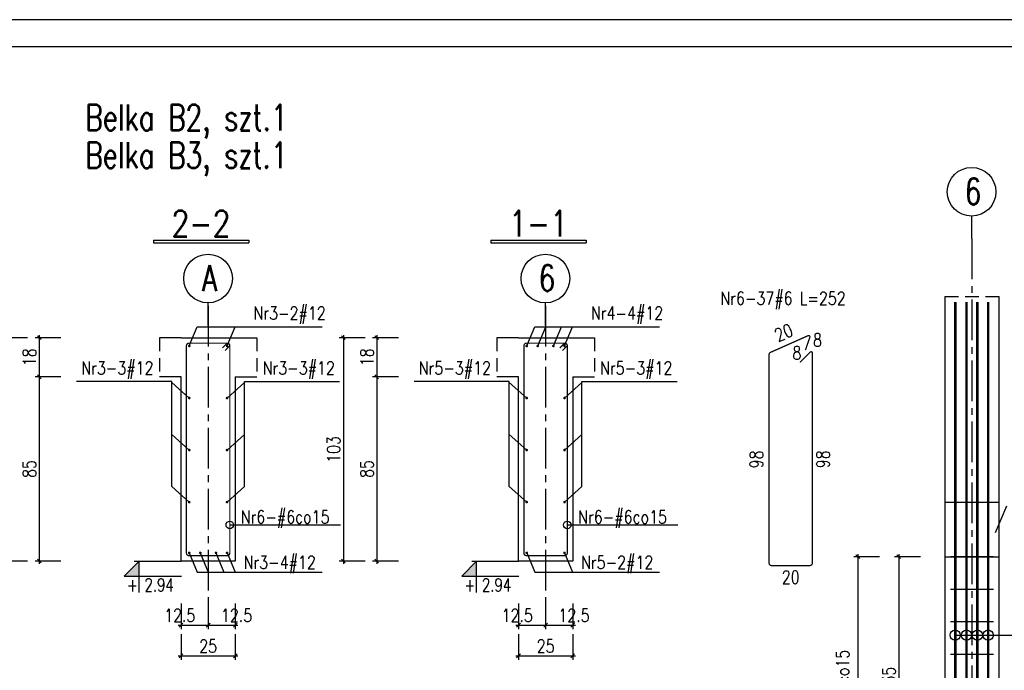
# Model space of a CAD drawing. Header units: millimetres. Extents: x 1295067 to 1326940, y -195766 to -188341.
# Tile 4 of 9: x 1298674 to 1303215, y -191342 to -188341. Entities that reach past the tile are written whole.
import ezdxf
from ezdxf.enums import TextEntityAlignment as Align

# ---------------------------------------------------------------- set-up
doc = ezdxf.new("R2010")
doc.units = ezdxf.units.MM
doc.header["$LTSCALE"] = 250
doc.linetypes.add('CENTER2', pattern=[1.125, 0.75, -0.125, 0.125, -0.125])
doc.linetypes.add('DASHED2', pattern=[0.375, 0.25, -0.125])
for name, color, linetype in [('1', 2, 'Continuous'), ('11 - opisy TXT2', 4, 'Continuous'), ('111 - opisy TXT3', 2, 'Continuous'), ('2 - linie odniesienia opisy', 8, 'Continuous'), ('3 - linia 1', 1, 'Continuous'), ('33 - linia 2', 3, 'Continuous'), ('44 - osie 2', 6, 'CENTER2'), ('55 - cienka przerywana 2', 1, 'DASHED2'), ('8 - zbrojenie', 8, 'Continuous')]:
    doc.layers.add(name, color=color, linetype=linetype)
doc.styles.add('TXT2', font='simplex.shx', dxfattribs={"width": 0.8, "height": 60})
doc.styles.add('TXT3', font='simplex.shx', dxfattribs={"width": 0.8, "height": 120})
doc.styles.add('TXT5', font='simplex.shx', dxfattribs={"width": 0.8, "height": 120})
doc.dimstyles.new('R1 - centymetry', dxfattribs={"dimtxt": 60, "dimasz": 17.5, "dimexe": 18.75, "dimexo": 18.75, "dimgap": 0.375, "dimtad": 0, "dimdec": 1, "dimlfac": 0.1, "dimrnd": 0.5, "dimdsep": 46, "dimtxsty": 'TXT2', "dimblk1": 'OBLIQUE', "dimblk2": 'OBLIQUE', "dimsah": 1, "dimcen": -0.75, "dimdle": 12.5, "dimclrt": 4, "dimadec": 0, "dimazin": 0, "dimtfac": 0.75, "dimtdec": 1, "dimtix": 1, "dimtmove": 2, "dimatfit": 3, "dimldrblk": 'OBLIQUE', "dimfxl": 100, "dimfxlon": 1, "dimtvp": 0.75, "dimtolj": 1, "dimtzin": 0, "dimarcsym": 0})
doc.dimstyles.new('wym_zbr', dxfattribs={"dimtxt": 60, "dimasz": 35, "dimexe": 17.5, "dimexo": 37.5, "dimgap": 1.5, "dimtad": 0, "dimdec": 0, "dimlfac": 0.1, "dimzin": 0, "dimdsep": 46, "dimtxsty": 'TXT2', "dimblk1": 'OBLIQUE', "dimblk2": 'OBLIQUE', "dimsah": 1, "dimcen": -3, "dimdle": 12.5, "dimse1": 1, "dimse2": 1, "dimsd1": 1, "dimsd2": 1, "dimclrt": 4, "dimadec": 0, "dimazin": 0, "dimtfac": 0.75, "dimtdec": 0, "dimtix": 1, "dimtmove": 2, "dimatfit": 3, "dimldrblk": 'OBLIQUE', "dimfxl": 1, "dimtvp": 0.75, "dimtolj": 1, "dimtzin": 0, "dimarcsym": 0})

# ---------------------------------------------------------------- blocks, each defined once
blk = doc.blocks.new('pozycj-l')
at = {"layer": '111 - opisy TXT3', "linetype": 'Continuous'}
blk.add_circle((-72, -0.2), 37.4, dxfattribs=at)
at = {"layer": '2 - linie odniesienia opisy', "linetype": 'Continuous'}
blk.add_line((0, 0), (-34.6, 0), dxfattribs=at)
at = {"layer": '111 - opisy TXT3', "linetype": 'Continuous', "style": 'TXT2', "width": 0.75}
blk.add_attdef('NR', text='', height=40, dxfattribs=at).set_placement((-71.7, -19.8), align=Align.CENTER)
blk = doc.blocks.new('_OBLIQUE')
at = {"color": 0, "linetype": 'ByBlock'}
blk.add_line((-0.5, -0.5), (0.5, 0.5), dxfattribs=at)
blk = doc.blocks.new('*D31')
at = {"layer": '2 - linie odniesienia opisy', "color": 0, "lineweight": -2, "transparency": 16777216}
for p, q in [((1303813.1, -189605.5), (1303813.1, -190580.5)), ((1303713.1, -189618), (1303831.9, -189618)), ((1303713.1, -190568), (1303831.9, -190568))]:
    blk.add_line(p, q, dxfattribs=at)
at = {"layer": 'Defpoints', "color": 0, "transparency": 16777216}
for p in [(1303191.1, -189618), (1303191.1, -190568), (1303813.1, -190568)]:
    blk.add_point(p, dxfattribs=at)
at = {"layer": '2 - linie odniesienia opisy', "color": 0, "linetype": 'ByBlock', "lineweight": -2, "transparency": 16777216, "xscale": 17.5, "yscale": 17.5, "zscale": 17.5}
for p, rotation in [((1303813.1, -189618), 90), ((1303813.1, -190568), 270)]:
    blk.add_blockref('_OBLIQUE', p, dxfattribs=dict(at, rotation=rotation))
at = {"layer": '2 - linie odniesienia opisy', "color": 4, "transparency": 16777216, "insert": (1303768.1, -190093), "char_height": 60, "attachment_point": 5, "rotation": 90, "style": 'TXT2'}
blk.add_mtext('\\A1;95', dxfattribs=at)
blk = doc.blocks.new('*D32')
at = {"layer": '2 - linie odniesienia opisy', "color": 0, "lineweight": -2, "transparency": 16777216}
for p, q in [((1303813.1, -190555.5), (1303813.1, -190830.5)), ((1303713.1, -190568), (1303831.9, -190568)), ((1303713.1, -190818), (1303831.9, -190818))]:
    blk.add_line(p, q, dxfattribs=at)
at = {"layer": 'Defpoints', "color": 0, "transparency": 16777216}
for p in [(1303191.1, -190568), (1303191.1, -190818), (1303813.1, -190818)]:
    blk.add_point(p, dxfattribs=at)
at = {"layer": '2 - linie odniesienia opisy', "color": 0, "linetype": 'ByBlock', "lineweight": -2, "transparency": 16777216, "xscale": 17.5, "yscale": 17.5, "zscale": 17.5}
for p, rotation in [((1303813.1, -190568), 90), ((1303813.1, -190818), 270)]:
    blk.add_blockref('_OBLIQUE', p, dxfattribs=dict(at, rotation=rotation))
at = {"layer": '2 - linie odniesienia opisy', "color": 4, "transparency": 16777216, "insert": (1303768.1, -190693), "char_height": 60, "attachment_point": 5, "rotation": 90, "style": 'TXT2'}
blk.add_mtext('\\A1;25', dxfattribs=at)
blk = doc.blocks.new('*D33')
at = {"layer": '2 - linie odniesienia opisy', "color": 0, "lineweight": -2, "transparency": 16777216}
for p, q in [((1303713.1, -190818), (1303831.9, -190818)), ((1303813.1, -190805.5), (1303813.1, -192430.5)), ((1303713.1, -192418), (1303831.9, -192418))]:
    blk.add_line(p, q, dxfattribs=at)
at = {"layer": 'Defpoints', "color": 0, "transparency": 16777216}
for p in [(1303191.1, -190818), (1303191.1, -192418), (1303813.1, -192418)]:
    blk.add_point(p, dxfattribs=at)
at = {"layer": '2 - linie odniesienia opisy', "color": 0, "linetype": 'ByBlock', "lineweight": -2, "transparency": 16777216, "xscale": 17.5, "yscale": 17.5, "zscale": 17.5}
for p, rotation in [((1303813.1, -190818), 90), ((1303813.1, -192418), 270)]:
    blk.add_blockref('_OBLIQUE', p, dxfattribs=dict(at, rotation=rotation))
at = {"layer": '2 - linie odniesienia opisy', "color": 4, "transparency": 16777216, "insert": (1303768.1, -191618), "char_height": 60, "attachment_point": 5, "rotation": 90, "style": 'TXT2'}
blk.add_mtext('\\A1;160', dxfattribs=at)
blk = doc.blocks.new('*D34')
at = {"layer": '2 - linie odniesienia opisy', "color": 0, "lineweight": -2, "transparency": 16777216}
for p, q in [((1303975.7, -189605.5), (1303975.7, -192430.5)), ((1303875.7, -189618), (1303994.5, -189618)), ((1303875.7, -192418), (1303994.5, -192418))]:
    blk.add_line(p, q, dxfattribs=at)
at = {"layer": 'Defpoints', "color": 0, "transparency": 16777216}
for p in [(1303191.1, -189618), (1303191.1, -192418), (1303975.7, -192418)]:
    blk.add_point(p, dxfattribs=at)
at = {"layer": '2 - linie odniesienia opisy', "color": 0, "linetype": 'ByBlock', "lineweight": -2, "transparency": 16777216, "xscale": 17.5, "yscale": 17.5, "zscale": 17.5}
for p, rotation in [((1303975.7, -189618), 90), ((1303975.7, -192418), 270)]:
    blk.add_blockref('_OBLIQUE', p, dxfattribs=dict(at, rotation=rotation))
at = {"layer": '2 - linie odniesienia opisy', "color": 4, "transparency": 16777216, "insert": (1303930.7, -191018), "char_height": 60, "attachment_point": 5, "rotation": 90, "style": 'TXT2'}
blk.add_mtext('\\A1;280', dxfattribs=at)
blk = doc.blocks.new('*U39')
at = {"layer": '2 - linie odniesienia opisy', "const_width": 6}
blk.add_lwpolyline([(-100, 0), (100, 0)], dxfattribs=at)
blk = doc.blocks.new('*U40')
at = {"color": 0, "linetype": 'ByBlock', "lineweight": -2, "transparency": 16777216}
for p in [(0, 1350), (0, 1200), (0, 1050), (0, 900), (0, 750), (0, 600), (0, 450), (0, 300), (0, 150)]:
    blk.add_blockref('*U39', p, dxfattribs=at)
at = {"layer": '2 - linie odniesienia opisy'}
blk.add_blockref('*U39', (0, 0), dxfattribs=at)
blk = doc.blocks.new('*D45')
at = {"layer": '2 - linie odniesienia opisy', "color": 0, "lineweight": -2, "transparency": 16777216}
for p, q in [((1302828.4, -190818), (1302709.7, -190818)), ((1302728.4, -190805.5), (1302728.4, -192180.5)), ((1302828.4, -192168), (1302709.7, -192168))]:
    blk.add_line(p, q, dxfattribs=at)
at = {"layer": 'Defpoints', "color": 0, "transparency": 16777216}
for p in [(1303166.1, -190818), (1302728.4, -192168), (1303166.1, -192168)]:
    blk.add_point(p, dxfattribs=at)
at = {"layer": '2 - linie odniesienia opisy', "color": 0, "linetype": 'ByBlock', "lineweight": -2, "transparency": 16777216, "xscale": 17.5, "yscale": 17.5, "zscale": 17.5}
for p, rotation in [((1302728.4, -190818), 90), ((1302728.4, -192168), 270)]:
    blk.add_blockref('_OBLIQUE', p, dxfattribs=dict(at, rotation=rotation))
at = {"layer": '2 - linie odniesienia opisy', "color": 4, "transparency": 16777216, "insert": (1302683.4, -191493), "char_height": 60, "attachment_point": 5, "rotation": 90, "style": 'TXT2'}
blk.add_mtext('\\A1;\\A1;9x15=135', dxfattribs=at)
blk = doc.blocks.new('*D46')
at = {"layer": '2 - linie odniesienia opisy', "color": 0, "lineweight": -2, "transparency": 16777216}
for p, q in [((1302639.9, -190818), (1302521.1, -190818)), ((1302539.9, -190805.5), (1302539.9, -192180.5)), ((1302639.9, -192168), (1302521.1, -192168))]:
    blk.add_line(p, q, dxfattribs=at)
at = {"layer": 'Defpoints', "color": 0, "transparency": 16777216}
for p in [(1302966.1, -190818), (1302539.9, -192168), (1302966.1, -192168)]:
    blk.add_point(p, dxfattribs=at)
at = {"layer": '2 - linie odniesienia opisy', "color": 0, "linetype": 'ByBlock', "lineweight": -2, "transparency": 16777216, "xscale": 17.5, "yscale": 17.5, "zscale": 17.5}
for p, rotation in [((1302539.9, -190818), 90), ((1302539.9, -192168), 270)]:
    blk.add_blockref('_OBLIQUE', p, dxfattribs=dict(at, rotation=rotation))
at = {"layer": '2 - linie odniesienia opisy', "color": 4, "transparency": 16777216, "insert": (1302479.9, -191493), "char_height": 60, "attachment_point": 5, "rotation": 90, "style": 'TXT2'}
blk.add_mtext('\\A1;\\A1;Nr6-10#6co15', dxfattribs=at)
blk = doc.blocks.new('*D47')
at = {"layer": '2 - linie odniesienia opisy', "color": 0, "lineweight": -2, "transparency": 16777216}
for p, q in [((1300974.6, -191033.6), (1300974.6, -191152.4)), ((1301099.6, -191033.6), (1301099.6, -191152.4)), ((1300962.1, -191133.6), (1301112.1, -191133.6))]:
    blk.add_line(p, q, dxfattribs=at)
at = {"layer": 'Defpoints', "color": 0, "transparency": 16777216}
for p in [(1300974.6, -190914), (1301099.6, -190914), (1301099.6, -191133.6)]:
    blk.add_point(p, dxfattribs=at)
at = {"layer": '2 - linie odniesienia opisy', "color": 0, "linetype": 'ByBlock', "lineweight": -2, "transparency": 16777216, "xscale": 17.5, "yscale": 17.5, "zscale": 17.5, "rotation": 180}
blk.add_blockref('_OBLIQUE', (1300974.6, -191133.6), dxfattribs=at)
at = {"layer": '2 - linie odniesienia opisy', "color": 0, "linetype": 'ByBlock', "lineweight": -2, "transparency": 16777216, "xscale": 17.5, "yscale": 17.5, "zscale": 17.5}
blk.add_blockref('_OBLIQUE', (1301099.6, -191133.6), dxfattribs=at)
at = {"layer": '2 - linie odniesienia opisy', "color": 4, "transparency": 16777216, "insert": (1300968.6, -191088.6), "char_height": 60, "attachment_point": 5, "style": 'TXT2'}
blk.add_mtext('\\A1;12.5', dxfattribs=at)
blk = doc.blocks.new('*D48')
at = {"layer": '2 - linie odniesienia opisy', "color": 0, "lineweight": -2, "transparency": 16777216}
for p, q in [((1301099.6, -191033.6), (1301099.6, -191152.4)), ((1301224.6, -191033.6), (1301224.6, -191152.4)), ((1301087.1, -191133.6), (1301237.1, -191133.6))]:
    blk.add_line(p, q, dxfattribs=at)
at = {"layer": 'Defpoints', "color": 0, "transparency": 16777216}
for p in [(1301099.6, -190914), (1301224.6, -190914), (1301224.6, -191133.6)]:
    blk.add_point(p, dxfattribs=at)
at = {"layer": '2 - linie odniesienia opisy', "color": 0, "linetype": 'ByBlock', "lineweight": -2, "transparency": 16777216, "xscale": 17.5, "yscale": 17.5, "zscale": 17.5, "rotation": 180}
blk.add_blockref('_OBLIQUE', (1301099.6, -191133.6), dxfattribs=at)
at = {"layer": '2 - linie odniesienia opisy', "color": 0, "linetype": 'ByBlock', "lineweight": -2, "transparency": 16777216, "xscale": 17.5, "yscale": 17.5, "zscale": 17.5}
blk.add_blockref('_OBLIQUE', (1301224.6, -191133.6), dxfattribs=at)
at = {"layer": '2 - linie odniesienia opisy', "color": 4, "transparency": 16777216, "insert": (1301230.7, -191088.6), "char_height": 60, "attachment_point": 5, "style": 'TXT2'}
blk.add_mtext('\\A1;12.5', dxfattribs=at)
blk = doc.blocks.new('*D49')
at = {"layer": '2 - linie odniesienia opisy', "color": 0, "lineweight": -2, "transparency": 16777216}
for p, q in [((1300974.6, -191175.3), (1300974.6, -191294)), ((1301224.6, -191175.3), (1301224.6, -191294)), ((1300962.1, -191275.3), (1301237.1, -191275.3))]:
    blk.add_line(p, q, dxfattribs=at)
at = {"layer": 'Defpoints', "color": 0, "transparency": 16777216}
for p in [(1300974.6, -190914), (1301224.6, -190914), (1301224.6, -191275.3)]:
    blk.add_point(p, dxfattribs=at)
at = {"layer": '2 - linie odniesienia opisy', "color": 0, "linetype": 'ByBlock', "lineweight": -2, "transparency": 16777216, "xscale": 17.5, "yscale": 17.5, "zscale": 17.5, "rotation": 180}
blk.add_blockref('_OBLIQUE', (1300974.6, -191275.3), dxfattribs=at)
at = {"layer": '2 - linie odniesienia opisy', "color": 0, "linetype": 'ByBlock', "lineweight": -2, "transparency": 16777216, "xscale": 17.5, "yscale": 17.5, "zscale": 17.5}
blk.add_blockref('_OBLIQUE', (1301224.6, -191275.3), dxfattribs=at)
at = {"layer": '2 - linie odniesienia opisy', "color": 4, "transparency": 16777216, "insert": (1301099.6, -191230.3), "char_height": 60, "attachment_point": 5, "style": 'TXT2'}
blk.add_mtext('\\A1;25', dxfattribs=at)
blk = doc.blocks.new('poz')
at = {"layer": '2 - linie odniesienia opisy', "linetype": 'Continuous'}
blk.add_lwpolyline([(0, 58), (0, 0), (-27.4, 28), (78.3, 28)], dxfattribs=at)
at = {"layer": '2 - linie odniesienia opisy', "color": 4, "linetype": 'Continuous', "style": 'TXT2', "width": 0.75}
blk.add_attdef('POZ', (-29.7, 32), '', height=24, dxfattribs=at)
blk = doc.blocks.new('*D50')
at = {"layer": 'Defpoints', "color": 0, "transparency": 16777216}
for p in [(1302130.3, -190756.6), (1302330.3, -190752.8), (1302330.3, -190957.5)]:
    blk.add_point(p, dxfattribs=at)
at = {"layer": '2 - linie odniesienia opisy', "color": 4, "transparency": 16777216, "insert": (1302230.3, -190912.5), "char_height": 60, "attachment_point": 5, "style": 'TXT2'}
blk.add_mtext('\\A1;20', dxfattribs=at)
blk = doc.blocks.new('*D51')
at = {"layer": 'Defpoints', "color": 0, "transparency": 16777216}
for p in [(1302132.1, -189880), (1302117.2, -190858.8), (1302235.3, -190858.8)]:
    blk.add_point(p, dxfattribs=at)
at = {"layer": '2 - linie odniesienia opisy', "color": 4, "transparency": 16777216, "insert": (1302072.2, -190369.4), "char_height": 60, "attachment_point": 5, "rotation": 90, "style": 'TXT2'}
blk.add_mtext('\\A1;98', dxfattribs=at)
blk = doc.blocks.new('*D52')
at = {"layer": 'Defpoints', "color": 0, "transparency": 16777216}
for p in [(1302330.3, -189878.8), (1302235.3, -190858.8), (1302424, -190858.8)]:
    blk.add_point(p, dxfattribs=at)
at = {"layer": '2 - linie odniesienia opisy', "color": 4, "transparency": 16777216, "insert": (1302379, -190368.8), "char_height": 60, "attachment_point": 5, "rotation": 90, "style": 'TXT2'}
blk.add_mtext('\\A1;98', dxfattribs=at)
blk = doc.blocks.new('*D53')
at = {"layer": 'Defpoints', "color": 0, "transparency": 16777216}
for p in [(1302309.9, -189785.4), (1302318.6, -189805.7), (1302130.3, -189886.4)]:
    blk.add_point(p, dxfattribs=at)
at = {"layer": '2 - linie odniesienia opisy', "color": 4, "transparency": 16777216, "insert": (1302198, -189784.4), "char_height": 60, "attachment_point": 5, "rotation": 23.2058, "style": 'TXT2'}
blk.add_mtext('\\A1;20', dxfattribs=at)
blk = doc.blocks.new('*D54')
at = {"layer": '2 - linie odniesienia opisy', "color": 0, "lineweight": -2, "transparency": 16777216}
for p, q in [((1300420.7, -189808.2), (1300301.9, -189808.2)), ((1300320.7, -189795.7), (1300320.7, -190000.7)), ((1300420.7, -189988.2), (1300301.9, -189988.2))]:
    blk.add_line(p, q, dxfattribs=at)
at = {"layer": 'Defpoints', "color": 0, "transparency": 16777216}
for p in [(1300874.6, -189808.2), (1300320.7, -189988.2), (1300874.6, -189988.2)]:
    blk.add_point(p, dxfattribs=at)
at = {"layer": '2 - linie odniesienia opisy', "color": 0, "linetype": 'ByBlock', "lineweight": -2, "transparency": 16777216, "xscale": 17.5, "yscale": 17.5, "zscale": 17.5}
for p, rotation in [((1300320.7, -189808.2), 90), ((1300320.7, -189988.2), 270)]:
    blk.add_blockref('_OBLIQUE', p, dxfattribs=dict(at, rotation=rotation))
at = {"layer": '2 - linie odniesienia opisy', "color": 4, "transparency": 16777216, "insert": (1300275.7, -189898.2), "char_height": 60, "attachment_point": 5, "rotation": 90, "style": 'TXT2'}
blk.add_mtext('\\A1;18', dxfattribs=at)
blk = doc.blocks.new('*D55')
at = {"layer": '2 - linie odniesienia opisy', "color": 0, "lineweight": -2, "transparency": 16777216}
for p, q in [((1300420.7, -189988.2), (1300301.9, -189988.2)), ((1300320.7, -189975.7), (1300320.7, -190850.7)), ((1300420.7, -190838.2), (1300301.9, -190838.2))]:
    blk.add_line(p, q, dxfattribs=at)
at = {"layer": 'Defpoints', "color": 0, "transparency": 16777216}
for p in [(1300874.6, -189988.2), (1300320.7, -190838.2), (1300974.6, -190838.2)]:
    blk.add_point(p, dxfattribs=at)
at = {"layer": '2 - linie odniesienia opisy', "color": 0, "linetype": 'ByBlock', "lineweight": -2, "transparency": 16777216, "xscale": 17.5, "yscale": 17.5, "zscale": 17.5}
for p, rotation in [((1300320.7, -189988.2), 90), ((1300320.7, -190838.2), 270)]:
    blk.add_blockref('_OBLIQUE', p, dxfattribs=dict(at, rotation=rotation))
at = {"layer": '2 - linie odniesienia opisy', "color": 4, "transparency": 16777216, "insert": (1300275.7, -190413.2), "char_height": 60, "attachment_point": 5, "rotation": 90, "style": 'TXT2'}
blk.add_mtext('\\A1;85', dxfattribs=at)
blk = doc.blocks.new('*D56')
at = {"layer": '2 - linie odniesienia opisy', "color": 0, "lineweight": -2, "transparency": 16777216}
for p, q in [((1300266.8, -189808.2), (1300148.1, -189808.2)), ((1300166.8, -189795.7), (1300166.8, -190850.7)), ((1300266.8, -190838.2), (1300148.1, -190838.2))]:
    blk.add_line(p, q, dxfattribs=at)
at = {"layer": 'Defpoints', "color": 0, "transparency": 16777216}
for p in [(1300874.6, -189808.2), (1300166.8, -190838.2), (1300974.6, -190838.2)]:
    blk.add_point(p, dxfattribs=at)
at = {"layer": '2 - linie odniesienia opisy', "color": 0, "linetype": 'ByBlock', "lineweight": -2, "transparency": 16777216, "xscale": 17.5, "yscale": 17.5, "zscale": 17.5}
for p, rotation in [((1300166.8, -189808.2), 90), ((1300166.8, -190838.2), 270)]:
    blk.add_blockref('_OBLIQUE', p, dxfattribs=dict(at, rotation=rotation))
at = {"layer": '2 - linie odniesienia opisy', "color": 4, "transparency": 16777216, "insert": (1300121.8, -190323.2), "char_height": 60, "attachment_point": 5, "rotation": 90, "style": 'TXT2'}
blk.add_mtext('\\A1;103', dxfattribs=at)
blk = doc.blocks.new('prz')
at = {"layer": '1', "linetype": 'Continuous'}
for p, q in [((-87.9, 5), (87.9, 5)), ((-87.9, 5), (-87.9, 0)), ((-87.9, 0), (87.9, 0)), ((87.9, 5), (87.9, 0))]:
    blk.add_line(p, q, dxfattribs=at)
at = {"layer": '1', "linetype": 'Continuous', "style": 'TXT5', "width": 0.8}
blk.add_attdef('PRZEKROJ', text='', height=48, dxfattribs=at).set_placement((-0.2, 12), align=Align.CENTER)
blk = doc.blocks.new('*D57')
at = {"layer": '2 - linie odniesienia opisy', "color": 0, "lineweight": -2, "transparency": 16777216}
for p, q in [((1299418.1, -191033.6), (1299418.1, -191152.4)), ((1299543.1, -191033.6), (1299543.1, -191152.4)), ((1299405.6, -191133.6), (1299555.6, -191133.6))]:
    blk.add_line(p, q, dxfattribs=at)
at = {"layer": 'Defpoints', "color": 0, "transparency": 16777216}
for p in [(1299418.1, -190914), (1299543.1, -190914), (1299543.1, -191133.6)]:
    blk.add_point(p, dxfattribs=at)
at = {"layer": '2 - linie odniesienia opisy', "color": 0, "linetype": 'ByBlock', "lineweight": -2, "transparency": 16777216, "xscale": 17.5, "yscale": 17.5, "zscale": 17.5, "rotation": 180}
blk.add_blockref('_OBLIQUE', (1299418.1, -191133.6), dxfattribs=at)
at = {"layer": '2 - linie odniesienia opisy', "color": 0, "linetype": 'ByBlock', "lineweight": -2, "transparency": 16777216, "xscale": 17.5, "yscale": 17.5, "zscale": 17.5}
blk.add_blockref('_OBLIQUE', (1299543.1, -191133.6), dxfattribs=at)
at = {"layer": '2 - linie odniesienia opisy', "color": 4, "transparency": 16777216, "insert": (1299412, -191088.6), "char_height": 60, "attachment_point": 5, "style": 'TXT2'}
blk.add_mtext('\\A1;12.5', dxfattribs=at)
blk = doc.blocks.new('*D58')
at = {"layer": '2 - linie odniesienia opisy', "color": 0, "lineweight": -2, "transparency": 16777216}
for p, q in [((1299543.1, -191033.6), (1299543.1, -191152.4)), ((1299668.1, -191033.6), (1299668.1, -191152.4)), ((1299530.6, -191133.6), (1299680.6, -191133.6))]:
    blk.add_line(p, q, dxfattribs=at)
at = {"layer": 'Defpoints', "color": 0, "transparency": 16777216}
for p in [(1299543.1, -190914), (1299668.1, -190914), (1299668.1, -191133.6)]:
    blk.add_point(p, dxfattribs=at)
at = {"layer": '2 - linie odniesienia opisy', "color": 0, "linetype": 'ByBlock', "lineweight": -2, "transparency": 16777216, "xscale": 17.5, "yscale": 17.5, "zscale": 17.5, "rotation": 180}
blk.add_blockref('_OBLIQUE', (1299543.1, -191133.6), dxfattribs=at)
at = {"layer": '2 - linie odniesienia opisy', "color": 0, "linetype": 'ByBlock', "lineweight": -2, "transparency": 16777216, "xscale": 17.5, "yscale": 17.5, "zscale": 17.5}
blk.add_blockref('_OBLIQUE', (1299668.1, -191133.6), dxfattribs=at)
at = {"layer": '2 - linie odniesienia opisy', "color": 4, "transparency": 16777216, "insert": (1299674.2, -191088.6), "char_height": 60, "attachment_point": 5, "style": 'TXT2'}
blk.add_mtext('\\A1;12.5', dxfattribs=at)
blk = doc.blocks.new('*D59')
at = {"layer": '2 - linie odniesienia opisy', "color": 0, "lineweight": -2, "transparency": 16777216}
for p, q in [((1299418.1, -191175.3), (1299418.1, -191294)), ((1299668.1, -191175.3), (1299668.1, -191294)), ((1299405.6, -191275.3), (1299680.6, -191275.3))]:
    blk.add_line(p, q, dxfattribs=at)
at = {"layer": 'Defpoints', "color": 0, "transparency": 16777216}
for p in [(1299418.1, -190914), (1299668.1, -190914), (1299668.1, -191275.3)]:
    blk.add_point(p, dxfattribs=at)
at = {"layer": '2 - linie odniesienia opisy', "color": 0, "linetype": 'ByBlock', "lineweight": -2, "transparency": 16777216, "xscale": 17.5, "yscale": 17.5, "zscale": 17.5, "rotation": 180}
blk.add_blockref('_OBLIQUE', (1299418.1, -191275.3), dxfattribs=at)
at = {"layer": '2 - linie odniesienia opisy', "color": 0, "linetype": 'ByBlock', "lineweight": -2, "transparency": 16777216, "xscale": 17.5, "yscale": 17.5, "zscale": 17.5}
blk.add_blockref('_OBLIQUE', (1299668.1, -191275.3), dxfattribs=at)
at = {"layer": '2 - linie odniesienia opisy', "color": 4, "transparency": 16777216, "insert": (1299543.1, -191230.3), "char_height": 60, "attachment_point": 5, "style": 'TXT2'}
blk.add_mtext('\\A1;25', dxfattribs=at)
blk = doc.blocks.new('*D60')
at = {"layer": '2 - linie odniesienia opisy', "color": 0, "lineweight": -2, "transparency": 16777216}
for p, q in [((1298864.1, -189808.2), (1298745.4, -189808.2)), ((1298764.1, -189795.7), (1298764.1, -190000.7)), ((1298864.1, -189988.2), (1298745.4, -189988.2))]:
    blk.add_line(p, q, dxfattribs=at)
at = {"layer": 'Defpoints', "color": 0, "transparency": 16777216}
for p in [(1299318.1, -189808.2), (1298764.1, -189988.2), (1299318.1, -189988.2)]:
    blk.add_point(p, dxfattribs=at)
at = {"layer": '2 - linie odniesienia opisy', "color": 0, "linetype": 'ByBlock', "lineweight": -2, "transparency": 16777216, "xscale": 17.5, "yscale": 17.5, "zscale": 17.5}
for p, rotation in [((1298764.1, -189808.2), 90), ((1298764.1, -189988.2), 270)]:
    blk.add_blockref('_OBLIQUE', p, dxfattribs=dict(at, rotation=rotation))
at = {"layer": '2 - linie odniesienia opisy', "color": 4, "transparency": 16777216, "insert": (1298719.1, -189898.2), "char_height": 60, "attachment_point": 5, "rotation": 90, "style": 'TXT2'}
blk.add_mtext('\\A1;18', dxfattribs=at)
blk = doc.blocks.new('*D61')
at = {"layer": '2 - linie odniesienia opisy', "color": 0, "lineweight": -2, "transparency": 16777216}
for p, q in [((1298864.1, -189988.2), (1298745.4, -189988.2)), ((1298764.1, -189975.7), (1298764.1, -190850.7)), ((1298864.1, -190838.2), (1298745.4, -190838.2))]:
    blk.add_line(p, q, dxfattribs=at)
at = {"layer": 'Defpoints', "color": 0, "transparency": 16777216}
for p in [(1299318.1, -189988.2), (1298764.1, -190838.2), (1299418.1, -190838.2)]:
    blk.add_point(p, dxfattribs=at)
at = {"layer": '2 - linie odniesienia opisy', "color": 0, "linetype": 'ByBlock', "lineweight": -2, "transparency": 16777216, "xscale": 17.5, "yscale": 17.5, "zscale": 17.5}
for p, rotation in [((1298764.1, -189988.2), 90), ((1298764.1, -190838.2), 270)]:
    blk.add_blockref('_OBLIQUE', p, dxfattribs=dict(at, rotation=rotation))
at = {"layer": '2 - linie odniesienia opisy', "color": 4, "transparency": 16777216, "insert": (1298719.1, -190413.2), "char_height": 60, "attachment_point": 5, "rotation": 90, "style": 'TXT2'}
blk.add_mtext('\\A1;85', dxfattribs=at)
blk = doc.blocks.new('*D62')
at = {"layer": '2 - linie odniesienia opisy', "color": 0, "lineweight": -2, "transparency": 16777216}
for p, q in [((1298710.3, -189808.2), (1298591.6, -189808.2)), ((1298610.3, -189795.7), (1298610.3, -190850.7)), ((1298710.3, -190838.2), (1298591.6, -190838.2))]:
    blk.add_line(p, q, dxfattribs=at)
at = {"layer": 'Defpoints', "color": 0, "transparency": 16777216}
for p in [(1299318.1, -189808.2), (1298610.3, -190838.2), (1299418.1, -190838.2)]:
    blk.add_point(p, dxfattribs=at)
at = {"layer": '2 - linie odniesienia opisy', "color": 0, "linetype": 'ByBlock', "lineweight": -2, "transparency": 16777216, "xscale": 17.5, "yscale": 17.5, "zscale": 17.5}
for p, rotation in [((1298610.3, -189808.2), 90), ((1298610.3, -190838.2), 270)]:
    blk.add_blockref('_OBLIQUE', p, dxfattribs=dict(at, rotation=rotation))
at = {"layer": '2 - linie odniesienia opisy', "color": 4, "transparency": 16777216, "insert": (1298565.3, -190323.2), "char_height": 60, "attachment_point": 5, "rotation": 90, "style": 'TXT2'}
blk.add_mtext('\\A1;103', dxfattribs=at)

msp = doc.modelspace()

# ---------------------------------------------------------------- hatches: boundary and pattern name
at = {"layer": '2 - linie odniesienia opisy'}
for points in [[(1299156.08, -190908.17), (1299224.49, -190838.17), (1299224.49, -190908.17)], [(1300712.61, -190908.17), (1300781.01, -190838.17), (1300781.01, -190908.17)]]:
    msp.add_hatch(color=256, dxfattribs=at).paths.add_polyline_path(points)

# ---------------------------------------------------------------- linework, layer by layer
at = {"layer": '111 - opisy TXT3'}
msp.add_lwpolyline([(1295691.51, -195641.39), (1305441.51, -195641.39), (1305441.51, -188466.39), (1295691.51, -188466.39)], close=True, dxfattribs=at)
at = {"layer": '2 - linie odniesienia opisy'}
for p, q in [((1299455.93, -189846.21), (1299492.75, -189757.4)), ((1299492.75, -189757.4), (1300068.76, -189757.4)), ((1299630.29, -189846.21), (1299667.11, -189757.4)), ((1301012.45, -189846.21), (1301049.27, -189757.4)), ((1301049.27, -189757.4), (1301625.28, -189757.4)), ((1301063.51, -189846.21), (1301100.33, -189757.4)), ((1301135.75, -189846.21), (1301172.56, -189757.4)), ((1301186.81, -189846.21), (1301223.63, -189757.4)), ((1303175.15, -190706.79), (1303227.27, -190583.7)), ((1299643.11, -190671.54), (1300153.05, -190671.54)), ((1301199.63, -190671.54), (1301709.57, -190671.54)), ((1299455.93, -190800.13), (1299492.75, -190888.93)), ((1299506.99, -190800.13), (1299543.81, -190888.93)), ((1299579.22, -190800.13), (1299616.04, -190888.93)), ((1299630.29, -190800.13), (1299667.11, -190888.93)), ((1301012.45, -190800.13), (1301049.27, -190888.93)), ((1301186.81, -190800.13), (1301223.63, -190888.93)), ((1299492.75, -190888.93), (1300068.76, -190888.93)), ((1301049.27, -190888.93), (1301625.28, -190888.93)), ((1302989.04, -191179.69), (1303799.63, -191179.69))]:
    msp.add_line(p, q, dxfattribs=at)
msp.add_lwpolyline([(1295066.51, -195766.39), (1305566.51, -195766.39), (1305566.51, -188341.39), (1295066.51, -188341.39)], close=True, dxfattribs=at)
at = {"layer": '2 - linie odniesienia opisy', "const_width": 12}
for points in [[(1302989.04, -189643.01), (1302989.04, -192393.01)], [(1303041.07, -189643.01), (1303041.07, -192393.01)], [(1303091.07, -189643.01), (1303091.07, -192393.01)], [(1303141.07, -189643.01), (1303141.07, -192393.01)]]:
    msp.add_lwpolyline(points, dxfattribs=at)
at = {"layer": '2 - linie odniesienia opisy', "const_width": 6}
for points in [[(1299631.11, -190813.17), (1299455.11, -190813.17, -0.4142136), (1299443.11, -190801.17), (1299443.11, -189845.17, -0.4142136), (1299455.11, -189833.17), (1299631.11, -189833.17, -0.4142136), (1299643.11, -189845.17), (1299643.11, -190801.17, -0.4142136)], [(1301187.63, -190813.17), (1301011.63, -190813.17, -0.4142136), (1300999.63, -190801.17), (1300999.63, -189845.17, -0.4142136), (1301011.63, -189833.17), (1301187.63, -189833.17, -0.4142136), (1301199.63, -189845.17), (1301199.63, -190801.17, -0.4142136)], [(1299452.93, -189846.21, 1), (1299458.93, -189846.21, 1)], [(1299633.29, -189846.21, -1), (1299627.29, -189846.21, -1)], [(1301009.45, -189846.21, 1), (1301015.45, -189846.21, 1)], [(1301060.51, -189846.21, 1), (1301066.51, -189846.21, 1)], [(1301138.75, -189846.21, -1), (1301132.75, -189846.21, -1)], [(1301189.81, -189846.21, -1), (1301183.81, -189846.21, -1)], [(1299452.93, -190086.21, 1), (1299458.93, -190086.21, 1)], [(1299633.29, -190086.21, -1), (1299627.29, -190086.21, -1)], [(1301009.45, -190086.21, 1), (1301015.45, -190086.21, 1)], [(1301189.81, -190086.21, -1), (1301183.81, -190086.21, -1)], [(1299452.93, -190326.21, 1), (1299458.93, -190326.21, 1)], [(1299633.29, -190326.21, -1), (1299627.29, -190326.21, -1)], [(1301009.45, -190326.21, 1), (1301015.45, -190326.21, 1)], [(1301189.81, -190326.21, -1), (1301183.81, -190326.21, -1)], [(1299452.93, -190566.21, 1), (1299458.93, -190566.21, 1)], [(1299633.29, -190566.21, -1), (1299627.29, -190566.21, -1)], [(1301009.45, -190566.21, 1), (1301015.45, -190566.21, 1)], [(1301189.81, -190566.21, -1), (1301183.81, -190566.21, -1)], [(1299452.93, -190800.13, -1), (1299458.93, -190800.13, -1)], [(1299503.99, -190800.13, -1), (1299509.99, -190800.13, -1)], [(1299582.22, -190800.13, 1), (1299576.22, -190800.13, 1)], [(1299633.29, -190800.13, 1), (1299627.29, -190800.13, 1)], [(1301009.45, -190800.13, -1), (1301015.45, -190800.13, -1)], [(1301189.81, -190800.13, 1), (1301183.81, -190800.13, 1)]]:
    msp.add_lwpolyline(points, format="xyb", close=True, dxfattribs=at)
at = {"layer": '2 - linie odniesienia opisy'}
for points in [[(1299375.72, -190494.7), (1299375.72, -190010.72), (1298936.44, -190010.72)], [(1299455.93, -190086.21), (1299375.72, -190014.7)], [(1299630.29, -190086.21), (1299710.5, -190014.7)], [(1299710.5, -190494.7), (1299710.5, -190010.72), (1300149.77, -190010.72)], [(1300932.24, -190494.7), (1300932.24, -190010.72), (1300492.97, -190010.72)], [(1301012.45, -190086.21), (1300932.24, -190014.7)], [(1301186.81, -190086.21), (1301267.02, -190014.7)], [(1301267.02, -190494.7), (1301267.02, -190010.72), (1301706.29, -190010.72)], [(1299455.93, -190326.21), (1299375.72, -190254.7)], [(1299630.29, -190326.21), (1299710.5, -190254.7)], [(1301012.45, -190326.21), (1300932.24, -190254.7)], [(1301186.81, -190326.21), (1301267.02, -190254.7)], [(1299455.93, -190566.21), (1299375.72, -190494.7)], [(1299630.29, -190566.21), (1299710.5, -190494.7)], [(1301012.45, -190566.21), (1300932.24, -190494.7)], [(1301186.81, -190566.21), (1301267.02, -190494.7)], [(1299202.52, -190838.17), (1299418.11, -190838.17)], [(1300759.04, -190838.17), (1300974.63, -190838.17)]]:
    msp.add_lwpolyline(points, dxfattribs=at)
for centre, radius in [((1299643.11, -190671.54), 17.5), ((1301199.63, -190671.54), 17.5), ((1302989.04, -191179.69), 23.78), ((1303040.91, -191179.69), 23.78), ((1303091.07, -191179.69), 23.78), ((1303141.09, -191179.69), 23.78)]:
    msp.add_circle(centre, radius, dxfattribs=at)
at = {"layer": '3 - linia 1'}
for p, q in [((1299418.11, -189808.17), (1299318.11, -189808.17)), ((1299668.11, -189808.17), (1299768.11, -189808.17)), ((1300974.63, -189808.17), (1300874.63, -189808.17)), ((1301224.63, -189808.17), (1301324.63, -189808.17)), ((1299418.11, -189988.17), (1299318.11, -189988.17)), ((1299668.11, -189988.17), (1299768.11, -189988.17)), ((1300974.63, -189988.17), (1300874.63, -189988.17)), ((1301224.63, -189988.17), (1301324.63, -189988.17))]:
    msp.add_line(p, q, dxfattribs=at)
at = {"layer": '33 - linia 2'}
for points in [[(1302941.07, -189618.01), (1302941.07, -192168.01), (1299021.07, -192168.01), (1299021.07, -192418.01), (1303191.07, -192418.01), (1303191.07, -190818.01), (1303191.07, -189618.01)], [(1302941.07, -189618.01), (1302941.07, -190818.01), (1303191.07, -190818.01), (1303191.07, -189618.01)], [(1299418.11, -189808.17), (1299668.11, -189808.17)], [(1300974.63, -189808.17), (1301224.63, -189808.17)], [(1299668.11, -189988.17), (1299668.11, -190838.17), (1299418.11, -190838.17), (1299418.11, -189988.17)], [(1301224.63, -189988.17), (1301224.63, -190838.17), (1300974.63, -190838.17), (1300974.63, -189988.17)]]:
    msp.add_lwpolyline(points, dxfattribs=at)
msp.add_lwpolyline([(1302941.07, -190818.01), (1303191.07, -190818.01), (1303191.07, -190568.01), (1302941.07, -190568.01)], close=True, dxfattribs=at)
at = {"layer": '44 - osie 2'}
msp.add_line((1303065.06, -189351.13), (1303065.06, -193244.19), dxfattribs=at)
for points in [[(1299543.11, -189661.42), (1299543.11, -191100.13)], [(1301099.63, -189661.42), (1301099.63, -191100.13)]]:
    msp.add_lwpolyline(points, dxfattribs=at)
at = {"layer": '55 - cienka przerywana 2'}
for p, q in [((1299318.11, -189808.17), (1299318.11, -189988.17)), ((1299768.11, -189808.17), (1299768.11, -189988.17)), ((1300874.63, -189808.17), (1300874.63, -189988.17)), ((1301324.63, -189808.17), (1301324.63, -189988.17))]:
    msp.add_line(p, q, dxfattribs=at)
msp.add_lwpolyline([(1302941.07, -189618.01), (1303191.07, -189618.01)], dxfattribs=at)
at = {"layer": '8 - zbrojenie', "const_width": 6}
for points in [[(1299631.11, -189833.17), (1299609.04, -189855.23)], [(1301187.63, -189833.17), (1301165.56, -189855.23)], [(1299643.11, -189845.17), (1299621.04, -189867.23)], [(1301199.63, -189845.17), (1301177.56, -189867.23)]]:
    msp.add_lwpolyline(points, dxfattribs=at)
for points in [[(1302330.27, -189878.81), (1302330.27, -190846.81, -0.4142136), (1302318.27, -190858.81), (1302142.27, -190858.81, -0.4142136), (1302130.27, -190846.81), (1302130.27, -189886.38, -0.2891626), (1302137.11, -189875.55), (1302312.1, -189797.8)], [(1302298.11, -189865.16), (1302318.57, -189805.65, 0.5537989), (1302312.1, -189797.8, 0.5537989)], [(1302330.27, -189878.81), (1302330.27, -189878.81, 0.6681786), (1302320.03, -189874.56), (1302272.79, -189921.81)]]:
    msp.add_lwpolyline(points, format="xyb", dxfattribs=at)

# ---------------------------------------------------------------- block references
at = {"layer": '2 - linie odniesienia opisy'}
ref = msp.add_blockref('pozycj-l', (1303065.06, -189351.13), dxfattribs=dict(at, xscale=3, yscale=3, zscale=3, rotation=270))
ref.add_attrib('NR', '6', dxfattribs={"layer": '111 - opisy TXT3', "linetype": 'Continuous', "height": 120, "style": 'TXT2', "width": 0.75}).set_placement((1303071.46, -189193.07), align=Align.CENTER)
ref = msp.add_blockref('prz', (1299510.5, -189370.99), dxfattribs=dict(at, xscale=2.5, yscale=2.5, zscale=2.5))
ref.add_attrib('PRZEKROJ', '2-2', dxfattribs={"layer": '111 - opisy TXT3', "linetype": 'Continuous', "height": 120, "style": 'TXT3', "width": 0.8}).set_placement((1299509.94, -189341.08), align=Align.CENTER)
ref = msp.add_blockref('prz', (1301067.02, -189370.99), dxfattribs=dict(at, xscale=2.5, yscale=2.5, zscale=2.5))
ref.add_attrib('PRZEKROJ', '1-1', dxfattribs={"layer": '111 - opisy TXT3', "linetype": 'Continuous', "height": 120, "style": 'TXT3', "width": 0.8}).set_placement((1301066.46, -189341.08), align=Align.CENTER)
ref = msp.add_blockref('pozycj-l', (1299543.11, -189750.96), dxfattribs=dict(at, xscale=3, yscale=3, zscale=3, rotation=270))
ref.add_attrib('NR', 'A', dxfattribs={"layer": '111 - opisy TXT3', "linetype": 'Continuous', "height": 120, "style": 'TXT2', "width": 0.75}).set_placement((1299549.51, -189592.9), align=Align.CENTER)
ref = msp.add_blockref('pozycj-l', (1301099.63, -189750.96), dxfattribs=dict(at, xscale=3, yscale=3, zscale=3, rotation=270))
ref.add_attrib('NR', '6', dxfattribs={"layer": '111 - opisy TXT3', "linetype": 'Continuous', "height": 120, "style": 'TXT2', "width": 0.75}).set_placement((1301106.04, -189592.9), align=Align.CENTER)
msp.add_blockref('*U40', (1303066.07, -192168.01), dxfattribs=at)
ref = msp.add_blockref('poz', (1299224.51, -190838.17), dxfattribs=dict(at, xscale=-2.5, yscale=2.5, zscale=2.5, rotation=180))
ref.add_attrib('POZ', '+ 2.94', (1299168.41, -190977.96), dxfattribs={"color": 4, "linetype": 'Continuous', "height": 60, "style": 'TXT2', "width": 0.75})
ref = msp.add_blockref('poz', (1300781.03, -190838.17), dxfattribs=dict(at, xscale=-2.5, yscale=2.5, zscale=2.5, rotation=180))
ref.add_attrib('POZ', '+ 2.94', (1300724.94, -190977.96), dxfattribs={"color": 4, "linetype": 'Continuous', "height": 60, "style": 'TXT2', "width": 0.75})

# ---------------------------------------------------------------- texts
at = {"layer": '11 - opisy TXT2', "style": 'TXT2', "width": 0.8}
for s, p in [('Nr6-37#6 L=252', (1301905.77, -189656.23)), ('Nr3-2#12', (1299752.29, -189724.39)), ('Nr4-4#12', (1301308.81, -189724.39)), ('8', (1302333.32, -189848.4)), ('8', (1302238.39, -189907.9)), ('Nr3-3#12', (1298957.96, -189977.72)), ('Nr3-3#12', (1299794.55, -189977.72)), ('Nr5-3#12', (1300514.48, -189977.72)), ('Nr5-3#12', (1301351.07, -189977.72)), ('Nr6-#6co15', (1299693.48, -190664.62)), ('Nr6-#6co15', (1301250, -190664.62)), ('Nr3-4#12', (1299706.54, -190874.02)), ('Nr5-2#12', (1301263.07, -190874.02))]:
    msp.add_text(s, height=60, dxfattribs=at).set_placement(p)
at = {"layer": '111 - opisy TXT3', "style": 'TXT3', "width": 0.75}
for s, p in [('Belka B2, szt.1', (1298976.21, -188852.48)), ('Belka B3, szt.1', (1298975.99, -189026.02))]:
    msp.add_text(s, height=120, dxfattribs=at).set_placement(p)

# ---------------------------------------------------------------- dimensions: what is measured, and where the dimension line sits
at = {"layer": '2 - linie odniesienia opisy'}
for base, p1, p2, dimstyle, picture, middle in [((1303813.15, -190568.01), (1303191.07, -189618.01), (1303191.07, -190568.01), 'R1 - centymetry', '*D31', (1303768.15, -190093.01)), ((1303975.72, -192418.01), (1303191.07, -189618.01), (1303191.07, -192418.01), 'R1 - centymetry', '*D34', (1303930.72, -191018.01)), ((1298610.32, -190838.17), (1299318.11, -189808.17), (1299418.11, -190838.17), 'R1 - centymetry', '*D62', (1298565.32, -190323.17)), ((1298764.15, -189988.17), (1299318.11, -189808.17), (1299318.11, -189988.17), 'R1 - centymetry', '*D60', (1298719.15, -189898.17)), ((1300166.84, -190838.17), (1300874.63, -189808.17), (1300974.63, -190838.17), 'R1 - centymetry', '*D56', (1300121.84, -190323.17)), ((1300320.67, -189988.17), (1300874.63, -189808.17), (1300874.63, -189988.17), 'R1 - centymetry', '*D54', (1300275.67, -189898.17)), ((1302117.22, -190858.81), (1302132.12, -189879.97), (1302235.27, -190858.81), 'wym_zbr', '*D51', (1302072.22, -190369.39)), ((1302423.99, -190858.81), (1302330.27, -189878.81), (1302235.27, -190858.81), 'wym_zbr', '*D52', (1302378.99, -190368.81)), ((1298764.15, -190838.17), (1299318.11, -189988.17), (1299418.11, -190838.17), 'R1 - centymetry', '*D61', (1298719.15, -190413.17)), ((1300320.67, -190838.17), (1300874.63, -189988.17), (1300974.63, -190838.17), 'R1 - centymetry', '*D55', (1300275.67, -190413.17)), ((1303813.15, -190818.01), (1303191.07, -190568.01), (1303191.07, -190818.01), 'R1 - centymetry', '*D32', (1303768.15, -190693.01)), ((1303813.15, -192418.01), (1303191.07, -190818.01), (1303191.07, -192418.01), 'R1 - centymetry', '*D33', (1303768.15, -191618.01))]:
    dim = msp.add_linear_dim(base=base, p1=p1, p2=p2, angle=90, dimstyle=dimstyle, dxfattribs=at)
    dim.commit()
    dim.dimension.update_dxf_attribs({"geometry": picture, "text_midpoint": middle})
dim = msp.add_aligned_dim(p1=(1302130.27, -189886.38), p2=(1302318.57, -189805.65), distance=22, dimstyle='wym_zbr', override={"dimtxsty": 'TXT2', "dimldrblk": 'OBLIQUE'}, dxfattribs=at)
dim.commit()
dim.dimension.update_dxf_attribs({"geometry": '*D53', "text_midpoint": (1302198.02, -189784.43)})
for base, p1, p2, dimstyle, picture, middle in [((1302330.27, -190957.54), (1302130.27, -190756.59), (1302330.27, -190752.81), 'wym_zbr', '*D50', (1302230.27, -190912.54)), ((1299668.11, -191275.29), (1299418.11, -190914.02), (1299668.11, -190914.02), 'R1 - centymetry', '*D59', (1299543.11, -191230.29)), ((1301224.63, -191275.29), (1300974.63, -190914.02), (1301224.63, -190914.02), 'R1 - centymetry', '*D49', (1301099.63, -191230.29))]:
    dim = msp.add_linear_dim(base=base, p1=p1, p2=p2, dimstyle=dimstyle, dxfattribs=at)
    dim.commit()
    dim.dimension.update_dxf_attribs({"geometry": picture, "text_midpoint": middle})
for base, p1, p2, text, picture, middle in [((1302539.87, -192168.01), (1302966.07, -190818.01), (1302966.07, -192168.01), '\\A1;Nr6-10#6co15', '*D46', (1302479.87, -191493.01)), ((1302728.43, -192168.01), (1303166.07, -190818.01), (1303166.07, -192168.01), '\\A1;9x15=<>', '*D45', (1302683.43, -191493.01))]:
    dim = msp.add_linear_dim(base=base, p1=p1, p2=p2, angle=90, text=text, dimstyle='R1 - centymetry', override={"dimtxsty": 'TXT2'}, dxfattribs=at)
    dim.commit()
    dim.dimension.update_dxf_attribs({"geometry": picture, "text_midpoint": middle})
for base, p1, p2, picture, middle in [((1299543.11, -191133.63), (1299418.11, -190914.02), (1299543.11, -190914.02), '*D57', (1299412.04, -191088.63)), ((1299668.11, -191133.63), (1299543.11, -190914.02), (1299668.11, -190914.02), '*D58', (1299674.18, -191088.63)), ((1301099.63, -191133.63), (1300974.63, -190914.02), (1301099.63, -190914.02), '*D47', (1300968.56, -191088.63)), ((1301224.63, -191133.63), (1301099.63, -190914.02), (1301224.63, -190914.02), '*D48', (1301230.7, -191088.63))]:
    dim = msp.add_linear_dim(base=base, p1=p1, p2=p2, dimstyle='R1 - centymetry', dxfattribs=at)
    dim.commit()
    dim.dimension.update_dxf_attribs({"geometry": picture, "text_midpoint": middle, "dimtype": 160})

doc.saveas('drawing.dxf')
